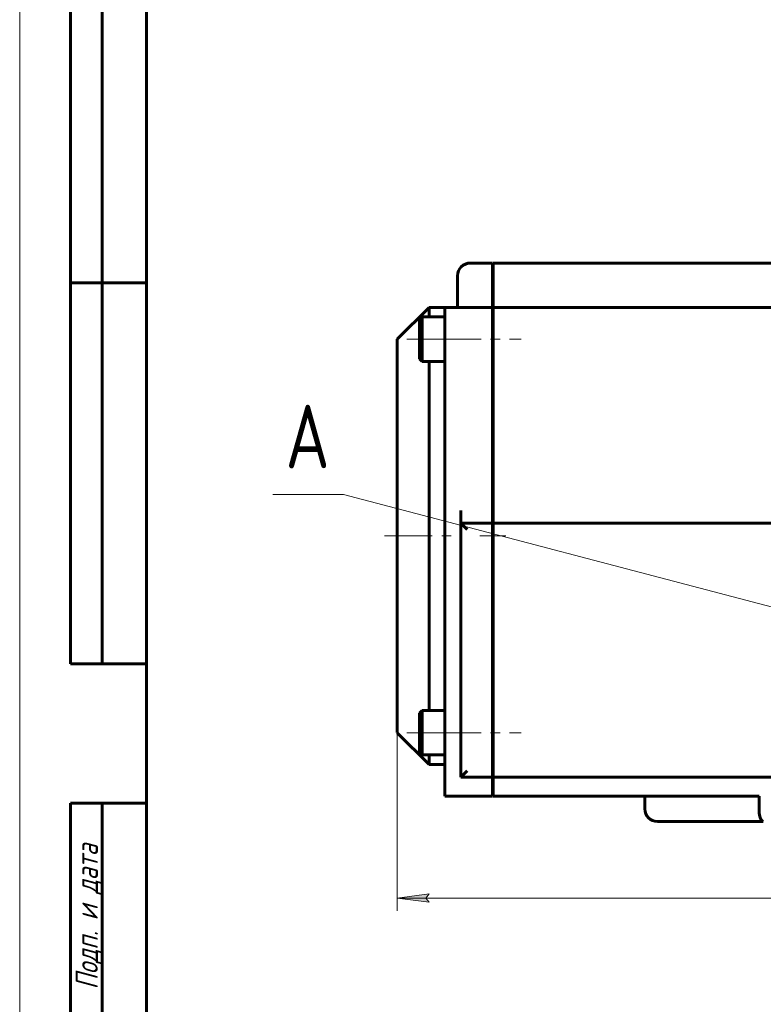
# Model space of a CAD drawing. Header units: millimetres. Extents: x 0 to 594, y 0 to 420.
# Tile 4 of 22: x 0 to 117, y 118 to 273. Entities that reach past the tile are written whole.
import ezdxf

# ---------------------------------------------------------------- set-up
doc = ezdxf.new("R2010")
doc.units = ezdxf.units.MM
for name, pattern in [('K5LT_AXLED', [12, 7.5, -1.5, 1.5, -1.5]), ('K5LT_BASIC', [0]), ('K5LT_THIN', [0])]:
    doc.linetypes.add(name, pattern=pattern)
doc.layers.add('Системный слой', color=7, linetype='Continuous')
doc.layers.add('Системный слой (1)', color=7, linetype='Continuous', true_color=0x6c6c6c)
doc.styles.add('KDIMTEXTSTYLE', font='txt', dxfattribs={"width": 0.96, "oblique": 15, "height": 5})
doc.styles.add('KTEXTSTYLE', font='txt', dxfattribs={"width": 0.96, "height": 5})
doc.dimstyles.new('KDIMSTYLE (1.00)', dxfattribs={"dimtxt": 5, "dimasz": 1, "dimexe": 2, "dimexo": 0, "dimgap": 1, "dimtad": 1, "dimtxsty": 'KDIMTEXTSTYLE', "dimsah": 1, "dimcen": 0, "dimdle": 1, "dimadec": 0, "dimazin": 0, "dimtfac": 0.667, "dimtmove": 0, "dimatfit": 3, "dimfxl": 1, "dimtvp": 1, "dimtolj": 1, "dimtzin": 0, "dimarcsym": 0})

# ---------------------------------------------------------------- blocks, each defined once
blk = doc.blocks.new('U20')
at = {"layer": 'Системный слой (1)', "color": 150, "linetype": 'K5LT_BASIC', "lineweight": 60, "true_color": 0x0080ff}
for p, q in [((64.5, 226.63), (64.5, 228.13)), ((64.5, 192.13), (64.5, 219.63)), ((64.5, 164.63), (64.5, 192.13)), ((64.5, 156.13), (64.5, 157.63))]:
    blk.add_line(p, q, dxfattribs=at)
blk = doc.blocks.new('U22')
at = {"layer": 'Системный слой (1)', "color": 150, "linetype": 'K5LT_BASIC', "lineweight": 60, "true_color": 0x0080ff}
for p, q in [((59.5, 192.13), (59.5, 223.13)), ((59.5, 161.13), (59.5, 192.13))]:
    blk.add_line(p, q, dxfattribs=at)
blk = doc.blocks.new('U32')
at = {"layer": 'Системный слой (1)', "color": 7, "linetype": 'K5LT_THIN', "lineweight": 18}
for p, q in [((51.04, 198.63), (39.89, 198.63)), ((120.98, 180.25), (51.04, 198.63))]:
    blk.add_line(p, q, dxfattribs=at)
blk.add_arc((144.26, 174.13), 24.07, 0, 360, dxfattribs=at)
at = {"layer": 'Системный слой (1)', "color": 7, "insert": (41.89, 212.8), "char_height": 10, "attachment_point": 1, "style": 'KTEXTSTYLE'}
blk.add_mtext('\\fArial|b0|c204|p34;\\H5.0;\\W1.000;\\Q15;\\fGOST Type AU|b0|i0|c204|p34;\\Q0;\\W0.960;\\H10.00;{\\c16711680;А}', dxfattribs=at)
blk = doc.blocks.new('D1')
at = {"layer": 'Системный слой (1)'}
for points in [[(59.5, 135.07), (64.5, 135.73), (64, 135.07), (64.5, 134.41)], [(222.5, 134.41), (227.5, 135.07), (222.5, 135.73), (223, 135.07)]]:
    blk.add_hatch(color=7, dxfattribs=at).paths.add_polyline_path(points)
at = {"layer": 'Системный слой (1)', "color": 7, "linetype": 'K5LT_THIN', "lineweight": 18}
for p, q in [((59.5, 161.13), (59.5, 133.07)), ((227.5, 161.13), (227.5, 133.07)), ((59.5, 135.07), (64.5, 135.73)), ((64.5, 134.41), (59.5, 135.07)), ((59.5, 135.07), (227.5, 135.07)), ((64.5, 135.73), (64, 135.07)), ((64, 135.07), (64.5, 134.41)), ((223, 135.07), (222.5, 135.73)), ((222.5, 135.73), (227.5, 135.07)), ((227.5, 135.07), (222.5, 134.41)), ((222.5, 134.41), (223, 135.07))]:
    blk.add_line(p, q, dxfattribs=at)
blk.add_wipeout([(138.29, 136.07), (138.29, 143.45), (148.29, 143.45), (148.29, 136.07)]).dxf.layer = 'Системный слой (1)'
at = {"layer": 'Системный слой (1)', "color": 7, "insert": (138.29, 142.66), "char_height": 5, "attachment_point": 1, "style": 'KTEXTSTYLE'}
blk.add_mtext('\\fArial|b0|c204|p34;\\H5.0;\\W1.000;\\Q15;\\fGOST Type AU|b0|i0|c204|p34;\\Q15;\\W0.960;168', dxfattribs=at)
blk = doc.blocks.new('KDIMARROW_01')
at = {"layer": 'Системный слой'}
blk.add_hatch(color=0, dxfattribs=at).paths.add_polyline_path([(-5, -0.66), (0, 0), (-5, 0.66), (-4.5, 0)])
at = {"layer": 'Системный слой', "color": 0, "linetype": 'K5LT_THIN', "lineweight": 18}
for p, q in [((-4.5, 0), (-5, 0.66)), ((-5, 0.66), (0, 0)), ((0, 0), (-5, -0.66)), ((-5, -0.66), (-4.5, 0))]:
    blk.add_line(p, q, dxfattribs=at)
at = {"layer": 'Системный слой (1)', "color": 0, "linetype": 'K5LT_THIN', "lineweight": 18}
blk.add_line((320.92, 133.53), (318.92, 133.53), dxfattribs=at)
blk = doc.blocks.new('U102')
at = {"color": 7, "linetype": 'K5LT_THIN', "lineweight": 18}
blk.add_line((0, 0), (0, 420), dxfattribs=at)
at = {"color": 150, "linetype": 'K5LT_BASIC', "lineweight": 60, "true_color": 0x0080ff}
for p, q in [((20, 5), (20, 415)), ((8, 172), (8, 292)), ((13, 172), (13, 292)), ((20, 232), (8, 232)), ((20, 172), (8, 172)), ((8, 5), (8, 150)), ((20, 150), (8, 150)), ((13, 5), (13, 150))]:
    blk.add_line(p, q, dxfattribs=at)
at = {"color": 7, "insert": (8.82, 120.66), "char_height": 3.5, "attachment_point": 1, "rotation": 90, "style": 'KTEXTSTYLE'}
blk.add_mtext('\\fArial|b0|c204|p34;\\H5.0;\\W1.000;\\Q15;\\fGOST Type AU|b0|i0|c204|p34;\\Q15;\\W0.960;\\H3.50;Подп. и дата', dxfattribs=at)

msp = doc.modelspace()

# ---------------------------------------------------------------- linework, layer by layer
at = {"layer": 'Системный слой (1)', "color": 150, "linetype": 'K5LT_BASIC', "lineweight": 60, "true_color": 0x0080ff}
for p, q in [((74.501, 235.126), (71.001, 235.126)), ((74.501, 235.126), (74.501, 233.126)), ((212.401, 235.126), (74.601, 235.126)), ((74.601, 235.126), (74.601, 233.126)), ((69.001, 230.126), (69.001, 233.126)), ((74.501, 233.126), (74.501, 230.126)), ((74.601, 233.126), (74.601, 230.126)), ((69.001, 228.126), (69.001, 230.126)), ((74.501, 230.126), (74.501, 228.126)), ((74.601, 230.126), (74.601, 228.126)), ((64.501, 228.126), (59.501, 223.126)), ((67.001, 228.126), (64.501, 228.126)), ((67.001, 226.126), (67.001, 228.126)), ((74.501, 228.126), (67.001, 228.126)), ((74.501, 228.126), (74.501, 226.126)), ((212.401, 228.126), (74.601, 228.126)), ((74.601, 228.126), (74.601, 226.126)), ((63.401, 226.626), (63.001, 226.226)), ((63.401, 226.626), (67.001, 226.626)), ((63.401, 226.626), (63.401, 219.626)), ((63.001, 226.226), (63.001, 220.026)), ((67.001, 192.126), (67.001, 226.126)), ((74.501, 226.126), (74.501, 196.126)), ((74.601, 225.126), (74.501, 225.126)), ((74.601, 226.126), (74.601, 196.126)), ((74.601, 221.126), (74.501, 221.126)), ((63.401, 219.626), (63.001, 220.026)), ((63.401, 219.626), (67.001, 219.626)), ((74.601, 209.126), (74.501, 209.126)), ((69.501, 194.126), (69.501, 196.126)), ((74.501, 194.126), (74.501, 196.126)), ((74.601, 194.126), (74.601, 196.126)), ((74.501, 194.126), (69.501, 194.126)), ((70.501, 193.126), (69.501, 194.126)), ((69.501, 154.126), (69.501, 194.126)), ((74.501, 194.126), (74.501, 193.126)), ((212.401, 194.126), (74.601, 194.126)), ((74.601, 194.126), (74.601, 193.126)), ((74.501, 193.126), (74.501, 155.126)), ((74.601, 193.126), (74.601, 155.126)), ((67.001, 151.126), (67.001, 192.126)), ((74.601, 175.126), (74.501, 175.126)), ((63.401, 164.626), (63.001, 164.226)), ((63.401, 164.626), (67.001, 164.626)), ((63.401, 164.626), (63.401, 157.626)), ((63.001, 164.226), (63.001, 158.026)), ((74.601, 163.126), (74.501, 163.126)), ((64.501, 156.126), (59.501, 161.126)), ((74.601, 159.126), (74.501, 159.126)), ((63.401, 157.626), (63.001, 158.026)), ((63.401, 157.626), (67.001, 157.626)), ((67.001, 156.126), (64.501, 156.126)), ((69.501, 154.126), (70.501, 155.126)), ((74.501, 154.126), (69.501, 154.126)), ((74.501, 155.126), (74.501, 154.126)), ((74.501, 154.126), (74.501, 151.126)), ((74.601, 155.126), (74.601, 154.126)), ((212.401, 154.126), (74.601, 154.126)), ((74.601, 154.126), (74.601, 151.126)), ((67.001, 151.126), (74.501, 151.126)), ((74.601, 151.126), (116.501, 151.126)), ((98.501, 151.126), (98.501, 149.126)), ((116.501, 151.126), (116.501, 149.126)), ((100.501, 147.126), (117.176, 147.126))]:
    msp.add_line(p, q, dxfattribs=at)
at = {"layer": 'Системный слой (1)', "color": 30, "linetype": 'K5LT_AXLED', "lineweight": 18, "true_color": 0xff8000}
for p, q in [((61.001, 223.126), (69.001, 223.126)), ((65.201, 223.126), (79.001, 223.126)), ((57.501, 192.126), (69.001, 192.126)), ((72.501, 192.126), (76.601, 192.126)), ((61.001, 161.126), (69.001, 161.126)), ((65.201, 161.126), (79.001, 161.126))]:
    msp.add_line(p, q, dxfattribs=at)
at = {"layer": 'Системный слой (1)', "color": 150, "linetype": 'K5LT_BASIC', "lineweight": 60, "true_color": 0x0080ff}
for centre, start, end in [((71.001, 233.126), 90, 180), ((100.501, 149.126), 180, 270)]:
    msp.add_arc(centre, 2, start, end, dxfattribs=at)
msp.add_open_spline([(117.176, 147.126), (117.134, 147.126), (117.066, 147.145), (116.968, 147.216), (116.891, 147.304), (116.818, 147.421), (116.749, 147.563), (116.68, 147.752), (116.618, 147.983), (116.567, 148.239), (116.534, 148.485), (116.508, 148.778), (116.501, 148.986), (116.501, 149.126)], degree=3, knots=[0, 0, 0, 0, 1.6629965, 2.7722204, 4.0402333, 4.9720792, 6.1034282, 7.3947172, 8.709931, 10.0362262, 11.2971069, 12.176448, 14, 14, 14, 14], dxfattribs=at)

# ---------------------------------------------------------------- block references
at = {"layer": 'Системный слой (1)'}
for name in ['U20', 'U22', 'U32']:
    msp.add_blockref(name, (0, 0), dxfattribs=at)

# ---------------------------------------------------------------- next in the draw order: dimensions: what is measured, and where the dimension line sits
at = {"layer": 'Системный слой (1)', "color": 7}
dim = msp.add_linear_dim(base=(59.501, 135.072), p1=(227.501, 161.126), p2=(59.501, 161.126), dimstyle='KDIMSTYLE (1.00)', override={"dimexo": 0, "dimpost": '\\fGOST Type AU|b0|c204|p34;\\H5.0;\\W0.960;\\Q15;<>', "dimblk1": 'KDIMARROW_01', "dimblk2": 'KDIMARROW_01', "dimse1": 0, "dimse2": 0, "dimclrt": 7, "dimtol": 1, "dimtp": 0, "dimtm": 0, "dimtdec": 5, "dimtolj": 1}, dxfattribs=at)
dim.commit()
dim.dimension.update_dxf_attribs({"geometry": 'D1', "text_midpoint": (143.501, 135.072), "dimtype": 160})

# ---------------------------------------------------------------- next in the draw order: block references
msp.add_blockref('U102', (0, 0))

doc.saveas('drawing.dxf')
